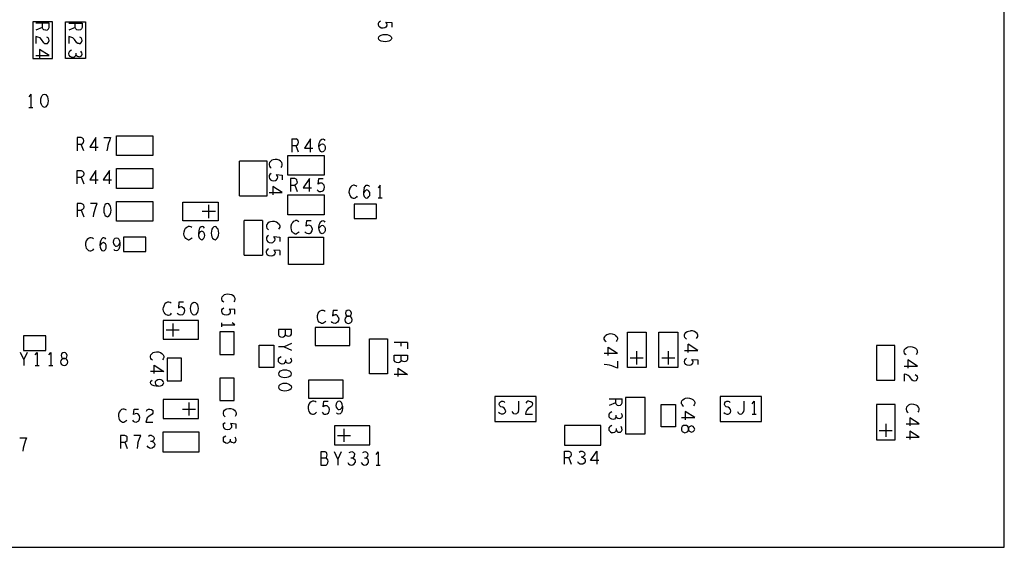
# Model space of a CAD drawing. Extents: x 17.9 to 50.9, y 20.7 to 41.7.
# Tile 14 of 15: x 34.8 to 42.3, y 29 to 33. Entities that reach past the tile are written whole.
import ezdxf

# ---------------------------------------------------------------- set-up
doc = ezdxf.new("R2010")
doc.units = 0
doc.layers.add('RVP8-IFD_F_bas', color=2, linetype='CONTINUOUS')

msp = doc.modelspace()

# ---------------------------------------------------------------- linework, layer by layer
at = {"layer": 'RVP8-IFD_F_bas'}
for points in [[(42.278, 28.96), (42.278, 36.96), (24.278, 36.96), (24.278, 36.96)], [(34.976, 32.938), (34.976, 32.906), (34.928, 32.887)], [(35.003, 32.887), (35.016, 32.889), (35.023, 32.896), (35.028, 32.906), (35.028, 32.938), (34.928, 32.938)], [(35.003, 32.887), (34.989, 32.889), (34.981, 32.897), (34.976, 32.906)], [(35.178, 32.938), (35.278, 32.938), (35.278, 32.906), (35.273, 32.896), (35.266, 32.889), (35.253, 32.887)], [(35.253, 32.887), (35.239, 32.889), (35.231, 32.897), (35.226, 32.906), (35.178, 32.887)], [(35.226, 32.906), (35.226, 32.938)], [(37.563, 32.9), (37.549, 32.902), (37.538, 32.908), (37.531, 32.917), (37.528, 32.928), (37.529, 32.94), (37.534, 32.948), (37.543, 32.956)], [(37.591, 32.918), (37.584, 32.909), (37.576, 32.903), (37.563, 32.9)], [(37.584, 32.947), (37.628, 32.943), (37.628, 32.909)], [(37.591, 32.918), (37.593, 32.927), (37.591, 32.936), (37.584, 32.947)], [(34.928, 32.837), (34.928, 32.784)], [(34.988, 32.79), (34.971, 32.815), (34.959, 32.827), (34.943, 32.834), (34.928, 32.837)], [(34.988, 32.79), (34.996, 32.785), (35.006, 32.784), (35.016, 32.786), (35.024, 32.795), (35.028, 32.808), (35.026, 32.818), (35.021, 32.827), (35.011, 32.834)], [(35.256, 32.784), (35.246, 32.785), (35.238, 32.79), (35.221, 32.815), (35.209, 32.827), (35.193, 32.834), (35.178, 32.837), (35.178, 32.784)], [(35.256, 32.784), (35.266, 32.786), (35.274, 32.795), (35.278, 32.808), (35.276, 32.818), (35.271, 32.827), (35.261, 32.834)], [(34.928, 32.693), (35.028, 32.693), (34.956, 32.74)], [(34.956, 32.74), (34.956, 32.677)], [(35.254, 32.683), (35.244, 32.685), (35.236, 32.692), (35.231, 32.699), (35.228, 32.69), (35.219, 32.682), (35.208, 32.679), (35.198, 32.68), (35.188, 32.687), (35.179, 32.697), (35.178, 32.707), (35.179, 32.718), (35.186, 32.728), (35.198, 32.736)], [(35.231, 32.711), (35.231, 32.699)], [(35.254, 32.683), (35.264, 32.685), (35.273, 32.692), (35.278, 32.703), (35.276, 32.715), (35.269, 32.726)], [(34.89, 32.4), (34.875, 32.38)], [(34.89, 32.4), (34.89, 32.3)], [(34.875, 32.3), (34.905, 32.3)], [(35.272, 32.019), (35.281, 32.024), (35.289, 32.032), (35.291, 32.045), (35.289, 32.059), (35.282, 32.065), (35.272, 32.07), (35.24, 32.07), (35.24, 31.97)], [(35.383, 31.97), (35.383, 32.07), (35.336, 31.999)], [(35.444, 32.07), (35.495, 32.07), (35.485, 32.045), (35.479, 32.027), (35.474, 32.01), (35.47, 31.992), (35.467, 31.97)], [(35.291, 31.97), (35.272, 32.019), (35.24, 32.019)], [(35.336, 31.999), (35.399, 31.999)], [(36.87, 32.06), (36.87, 31.96)], [(36.87, 32.06), (36.902, 32.06)], [(36.921, 31.96), (36.902, 32.009), (36.87, 32.009)], [(36.902, 32.009), (36.911, 32.014), (36.919, 32.022), (36.921, 32.035), (36.919, 32.049), (36.912, 32.055), (36.902, 32.06)], [(37.013, 31.96), (37.013, 32.06), (36.966, 31.989)], [(36.966, 31.989), (37.029, 31.989)], [(37.076, 32.002), (37.085, 32.014), (37.092, 32.02), (37.102, 32.024), (37.111, 32.02), (37.117, 32.014), (37.123, 32.004), (37.124, 31.992), (37.123, 31.982), (37.117, 31.972), (37.11, 31.964), (37.101, 31.96), (37.091, 31.964), (37.082, 31.974), (37.077, 31.989), (37.076, 32.005), (37.078, 32.027), (37.082, 32.039), (37.088, 32.05), (37.097, 32.059), (37.106, 32.06), (37.115, 32.057), (37.121, 32.049)], [(36.474, 31.628), (36.474, 31.892)], [(36.682, 31.628), (36.682, 31.892), (36.474, 31.892)], [(36.784, 31.891), (36.774, 31.898), (36.758, 31.903), (36.743, 31.904), (36.728, 31.901), (36.718, 31.898), (36.708, 31.89), (36.701, 31.881), (36.698, 31.872), (36.698, 31.863), (36.701, 31.854), (36.706, 31.847), (36.713, 31.841)], [(36.789, 31.844), (36.794, 31.852), (36.798, 31.861), (36.798, 31.871), (36.793, 31.882), (36.784, 31.891)], [(35.24, 31.72), (35.24, 31.82), (35.272, 31.82), (35.282, 31.815), (35.289, 31.809), (35.291, 31.795), (35.289, 31.782), (35.281, 31.774), (35.272, 31.769)], [(35.24, 31.769), (35.272, 31.769), (35.291, 31.72)], [(35.383, 31.72), (35.383, 31.82), (35.336, 31.749)], [(35.485, 31.82), (35.438, 31.749), (35.501, 31.749)], [(35.485, 31.72), (35.485, 31.82)], [(36.713, 31.798), (36.704, 31.79), (36.699, 31.782), (36.698, 31.77), (36.701, 31.759), (36.708, 31.75), (36.719, 31.744), (36.733, 31.742), (36.746, 31.745), (36.754, 31.751), (36.761, 31.76), (36.763, 31.769), (36.761, 31.778), (36.754, 31.789), (36.798, 31.785), (36.798, 31.751)], [(35.336, 31.749), (35.399, 31.749)], [(36.698, 31.653), (36.798, 31.653), (36.726, 31.7)], [(36.726, 31.7), (36.726, 31.637)], [(36.86, 31.76), (36.86, 31.66)], [(36.902, 31.755), (36.892, 31.76), (36.86, 31.76)], [(36.86, 31.709), (36.892, 31.709), (36.911, 31.66)], [(36.911, 31.735), (36.909, 31.722), (36.901, 31.714), (36.892, 31.709)], [(36.911, 31.735), (36.909, 31.749), (36.902, 31.755)], [(37.003, 31.66), (37.003, 31.76), (36.956, 31.689), (37.019, 31.689)], [(37.062, 31.675), (37.069, 31.667), (37.078, 31.662), (37.09, 31.66), (37.101, 31.664), (37.11, 31.67), (37.116, 31.682), (37.118, 31.695), (37.115, 31.709), (37.109, 31.717), (37.1, 31.724), (37.091, 31.725), (37.082, 31.724), (37.071, 31.717), (37.075, 31.76), (37.109, 31.76)], [(37.337, 31.71), (37.326, 31.705), (37.317, 31.697), (37.31, 31.687), (37.305, 31.67), (37.304, 31.655), (37.307, 31.64), (37.31, 31.63), (37.318, 31.62), (37.327, 31.614), (37.336, 31.61), (37.345, 31.61), (37.353, 31.614)], [(37.347, 31.71), (37.337, 31.71)], [(37.347, 31.71), (37.356, 31.707), (37.364, 31.702)], [(37.42, 31.689), (37.416, 31.677), (37.414, 31.655), (37.415, 31.639), (37.42, 31.624), (37.429, 31.614), (37.439, 31.61), (37.448, 31.614), (37.455, 31.622), (37.461, 31.632), (37.462, 31.642), (37.461, 31.654), (37.455, 31.664), (37.449, 31.67), (37.44, 31.674), (37.43, 31.67), (37.423, 31.664), (37.414, 31.652)], [(37.42, 31.689), (37.426, 31.7), (37.435, 31.709), (37.444, 31.71), (37.453, 31.707), (37.459, 31.699)], [(37.54, 31.61), (37.54, 31.71), (37.525, 31.69)], [(36.474, 31.628), (36.682, 31.628)], [(37.367, 31.625), (37.361, 31.619), (37.353, 31.614)], [(35.272, 31.57), (35.24, 31.57), (35.24, 31.47)], [(35.282, 31.565), (35.272, 31.57)], [(35.289, 31.559), (35.291, 31.545), (35.289, 31.532), (35.281, 31.524), (35.272, 31.519)], [(35.289, 31.559), (35.282, 31.565)], [(35.372, 31.51), (35.377, 31.527), (35.383, 31.545), (35.393, 31.57), (35.342, 31.57)], [(36.24, 31.46), (36.24, 31.56)], [(37.555, 31.61), (37.525, 31.61)], [(35.24, 31.519), (35.272, 31.519), (35.291, 31.47)], [(35.365, 31.47), (35.368, 31.492), (35.372, 31.51)], [(36.29, 31.51), (36.19, 31.51)], [(36.083, 31.295), (36.074, 31.299), (36.065, 31.305), (36.057, 31.315), (36.054, 31.325), (36.051, 31.34), (36.052, 31.355), (36.057, 31.372), (36.064, 31.382), (36.073, 31.39), (36.084, 31.395)], [(36.111, 31.387), (36.103, 31.392), (36.094, 31.395), (36.084, 31.395)], [(36.206, 31.384), (36.2, 31.392), (36.191, 31.395), (36.182, 31.394), (36.173, 31.385), (36.167, 31.374), (36.163, 31.362), (36.161, 31.34), (36.162, 31.324), (36.167, 31.309), (36.176, 31.299), (36.186, 31.295), (36.195, 31.299), (36.202, 31.307), (36.208, 31.317), (36.209, 31.327), (36.208, 31.339), (36.202, 31.349), (36.196, 31.355), (36.187, 31.359), (36.177, 31.355), (36.17, 31.349), (36.161, 31.337)], [(36.287, 31.395), (36.277, 31.392), (36.269, 31.384), (36.264, 31.374), (36.26, 31.36), (36.259, 31.345), (36.26, 31.33), (36.264, 31.317), (36.269, 31.307), (36.277, 31.299), (36.287, 31.295), (36.297, 31.299), (36.304, 31.307)], [(36.297, 31.392), (36.287, 31.395)], [(36.304, 31.307), (36.31, 31.317), (36.313, 31.33), (36.315, 31.345), (36.313, 31.36), (36.31, 31.374), (36.304, 31.384), (36.297, 31.392)], [(36.509, 31.178), (36.509, 31.442)], [(36.647, 31.442), (36.509, 31.442)], [(36.647, 31.442), (36.647, 31.178)], [(36.723, 31.434), (36.708, 31.431), (36.698, 31.428), (36.688, 31.42), (36.681, 31.411), (36.678, 31.402), (36.678, 31.393), (36.681, 31.384), (36.686, 31.377), (36.693, 31.371)], [(36.764, 31.421), (36.754, 31.428), (36.738, 31.433), (36.723, 31.434)], [(36.764, 31.421), (36.773, 31.412), (36.778, 31.401), (36.778, 31.391), (36.774, 31.382), (36.769, 31.374)], [(36.878, 31.35), (36.87, 31.36), (36.867, 31.37), (36.864, 31.385), (36.865, 31.4), (36.87, 31.417), (36.877, 31.427), (36.886, 31.435), (36.897, 31.44)], [(36.924, 31.432), (36.916, 31.437), (36.907, 31.44), (36.897, 31.44)], [(37.023, 31.389), (37.017, 31.397), (37.008, 31.404), (36.999, 31.405), (36.99, 31.404), (36.979, 31.397), (36.983, 31.44), (37.017, 31.44)], [(37.024, 31.362), (37.026, 31.375), (37.023, 31.389)], [(37.101, 31.34), (37.091, 31.344), (37.082, 31.354), (37.077, 31.369), (37.076, 31.385), (37.078, 31.407), (37.082, 31.419), (37.088, 31.43), (37.097, 31.439), (37.106, 31.44), (37.115, 31.437), (37.121, 31.429)], [(37.111, 31.4), (37.102, 31.404), (37.092, 31.4), (37.085, 31.394), (37.076, 31.382)], [(37.111, 31.4), (37.117, 31.394), (37.123, 31.384), (37.124, 31.372), (37.123, 31.362), (37.117, 31.352), (37.11, 31.344), (37.101, 31.34)], [(36.693, 31.328), (36.684, 31.32), (36.679, 31.312), (36.678, 31.3), (36.681, 31.289), (36.688, 31.28), (36.699, 31.274), (36.713, 31.272), (36.726, 31.275), (36.734, 31.281), (36.741, 31.29), (36.743, 31.299), (36.741, 31.308), (36.734, 31.319), (36.778, 31.315)], [(36.778, 31.315), (36.778, 31.281)], [(36.878, 31.35), (36.887, 31.344), (36.896, 31.34), (36.905, 31.34)], [(36.927, 31.355), (36.921, 31.349), (36.913, 31.344), (36.905, 31.34)], [(36.998, 31.34), (36.986, 31.342), (36.977, 31.347), (36.97, 31.355)], [(36.998, 31.34), (37.009, 31.344), (37.018, 31.35), (37.024, 31.362)], [(35.337, 31.31), (35.326, 31.305), (35.317, 31.297), (35.31, 31.287), (35.305, 31.27), (35.304, 31.255), (35.307, 31.24), (35.31, 31.23), (35.318, 31.22), (35.327, 31.214), (35.336, 31.21), (35.345, 31.21), (35.353, 31.214), (35.361, 31.219), (35.367, 31.225)], [(35.364, 31.302), (35.356, 31.307), (35.347, 31.31), (35.337, 31.31)], [(35.444, 31.31), (35.435, 31.309), (35.426, 31.3), (35.42, 31.289), (35.416, 31.277), (35.414, 31.255), (35.415, 31.239), (35.42, 31.224), (35.429, 31.214), (35.439, 31.21), (35.448, 31.214), (35.455, 31.222), (35.461, 31.232), (35.462, 31.242), (35.461, 31.254), (35.455, 31.264), (35.449, 31.27), (35.44, 31.274), (35.43, 31.27), (35.423, 31.264), (35.414, 31.252)], [(35.459, 31.299), (35.453, 31.307), (35.444, 31.31)], [(35.517, 31.29), (35.514, 31.277), (35.517, 31.265), (35.523, 31.254), (35.531, 31.247), (35.54, 31.245), (35.55, 31.249), (35.557, 31.257), (35.565, 31.272), (35.565, 31.254), (35.563, 31.239), (35.556, 31.224), (35.547, 31.214), (35.537, 31.21), (35.527, 31.214), (35.518, 31.222)], [(35.517, 31.29), (35.522, 31.3), (35.53, 31.307), (35.54, 31.31), (35.549, 31.307), (35.556, 31.3), (35.563, 31.287), (35.565, 31.272)], [(36.083, 31.295), (36.092, 31.295)], [(36.114, 31.31), (36.108, 31.304), (36.1, 31.299), (36.092, 31.295)], [(36.509, 31.178), (36.647, 31.178)], [(36.741, 31.188), (36.734, 31.179), (36.726, 31.173), (36.713, 31.17), (36.699, 31.172), (36.688, 31.178), (36.681, 31.187), (36.678, 31.198), (36.679, 31.21)], [(36.693, 31.226), (36.684, 31.218), (36.679, 31.21)], [(36.778, 31.213), (36.734, 31.217), (36.741, 31.206)], [(36.741, 31.206), (36.743, 31.197), (36.741, 31.188)], [(36.778, 31.213), (36.778, 31.179)], [(36.353, 30.821), (36.346, 30.827), (36.341, 30.834), (36.338, 30.843), (36.338, 30.852), (36.341, 30.861), (36.348, 30.87), (36.358, 30.878), (36.368, 30.881), (36.383, 30.884), (36.398, 30.883), (36.414, 30.878), (36.424, 30.871), (36.433, 30.862), (36.438, 30.851), (36.438, 30.841), (36.434, 30.832), (36.429, 30.824)], [(35.954, 30.814), (35.946, 30.819), (35.937, 30.822), (35.927, 30.822), (35.916, 30.817), (35.907, 30.809), (35.9, 30.799), (35.895, 30.782)], [(36.047, 30.822), (36.013, 30.822), (36.009, 30.779), (36.02, 30.785), (36.029, 30.787), (36.038, 30.785), (36.047, 30.779), (36.053, 30.77), (36.056, 30.757), (36.054, 30.744), (36.048, 30.732), (36.039, 30.725), (36.028, 30.722), (36.016, 30.724), (36.007, 30.729)], [(35.908, 30.732), (35.9, 30.742), (35.897, 30.752), (35.894, 30.767), (35.895, 30.782)], [(35.926, 30.722), (35.917, 30.725), (35.908, 30.732)], [(35.926, 30.722), (35.935, 30.722), (35.943, 30.725), (35.951, 30.73), (35.957, 30.737)], [(36, 30.737), (36.007, 30.729)], [(36.386, 30.725), (36.373, 30.722), (36.359, 30.724), (36.348, 30.73), (36.341, 30.739), (36.338, 30.75), (36.339, 30.762), (36.344, 30.77), (36.353, 30.778)], [(36.438, 30.765), (36.394, 30.769), (36.401, 30.758), (36.403, 30.749), (36.401, 30.74), (36.394, 30.731), (36.386, 30.725)], [(36.438, 30.731), (36.438, 30.765)], [(37.096, 30.66), (37.087, 30.664), (37.078, 30.67), (37.07, 30.68), (37.067, 30.69), (37.064, 30.705), (37.065, 30.72), (37.07, 30.737), (37.077, 30.747), (37.086, 30.755), (37.097, 30.76), (37.107, 30.76), (37.116, 30.757), (37.124, 30.752)], [(37.183, 30.76), (37.179, 30.717), (37.19, 30.724), (37.199, 30.725)], [(37.183, 30.76), (37.217, 30.76)], [(37.223, 30.709), (37.217, 30.717), (37.208, 30.724), (37.199, 30.725)], [(35.966, 30.66), (35.966, 30.56)], [(36.338, 30.633), (36.338, 30.663)], [(36.338, 30.648), (36.438, 30.648), (36.418, 30.663)], [(37.127, 30.675), (37.121, 30.669), (37.113, 30.664), (37.105, 30.66), (37.096, 30.66)], [(37.209, 30.664), (37.198, 30.66), (37.186, 30.662), (37.177, 30.667), (37.17, 30.675)], [(37.223, 30.709), (37.226, 30.695), (37.224, 30.682), (37.218, 30.67), (37.209, 30.664)], [(35.916, 30.61), (36.016, 30.61)], [(36.868, 30.613), (36.768, 30.613), (36.768, 30.572), (36.774, 30.563), (36.784, 30.558), (36.796, 30.555), (36.808, 30.558), (36.818, 30.565), (36.821, 30.574), (36.821, 30.613)], [(36.821, 30.574), (36.826, 30.569), (36.834, 30.565), (36.846, 30.563), (36.856, 30.565), (36.863, 30.57), (36.868, 30.579), (36.868, 30.613)], [(39.257, 30.519), (39.25, 30.525), (39.245, 30.532), (39.242, 30.541), (39.242, 30.55), (39.245, 30.559), (39.252, 30.568), (39.262, 30.576), (39.272, 30.579), (39.287, 30.582)], [(39.287, 30.582), (39.302, 30.581), (39.318, 30.576), (39.328, 30.569), (39.337, 30.56), (39.342, 30.549), (39.342, 30.539), (39.338, 30.53), (39.333, 30.522)], [(39.866, 30.541), (39.859, 30.547), (39.854, 30.554), (39.851, 30.563), (39.851, 30.572), (39.854, 30.581), (39.861, 30.59), (39.871, 30.598), (39.881, 30.601), (39.896, 30.604)], [(39.942, 30.544), (39.947, 30.552), (39.951, 30.561), (39.951, 30.571), (39.946, 30.582), (39.937, 30.591), (39.927, 30.598), (39.911, 30.603), (39.896, 30.604)], [(36.868, 30.508), (36.813, 30.482), (36.768, 30.482)], [(37.748, 30.516), (37.648, 30.516)], [(37.699, 30.486), (37.699, 30.516)], [(37.748, 30.516), (37.748, 30.468)], [(39.879, 30.439), (39.879, 30.502)], [(39.951, 30.455), (39.879, 30.502)], [(34.836, 30.385), (34.81, 30.44)], [(34.861, 30.44), (34.836, 30.385), (34.836, 30.34)], [(34.923, 30.42), (34.938, 30.44)], [(34.938, 30.44), (34.938, 30.34)], [(35.025, 30.42), (35.04, 30.44)], [(35.04, 30.44), (35.04, 30.34)], [(35.813, 30.381), (35.806, 30.387), (35.801, 30.394), (35.798, 30.403), (35.798, 30.412), (35.801, 30.421), (35.808, 30.43), (35.818, 30.438), (35.828, 30.441), (35.843, 30.444), (35.858, 30.443), (35.874, 30.438), (35.884, 30.431), (35.893, 30.422), (35.898, 30.411), (35.898, 30.401), (35.894, 30.392), (35.889, 30.384)], [(36.813, 30.482), (36.868, 30.457)], [(37.701, 30.38), (37.701, 30.419)], [(39.242, 30.433), (39.342, 30.433)], [(39.27, 30.417), (39.27, 30.48)], [(39.27, 30.48), (39.342, 30.433)], [(39.488, 30.348), (39.488, 30.448)], [(39.728, 30.348), (39.728, 30.448)], [(39.851, 30.455), (39.951, 30.455)], [(41.533, 30.421), (41.526, 30.427), (41.521, 30.434), (41.518, 30.443), (41.518, 30.452), (41.521, 30.461), (41.528, 30.47), (41.538, 30.478), (41.548, 30.481), (41.563, 30.484), (41.578, 30.483), (41.594, 30.478), (41.604, 30.471), (41.613, 30.462)], [(41.618, 30.441), (41.614, 30.432), (41.609, 30.424)], [(41.618, 30.441), (41.618, 30.451), (41.613, 30.462)], [(36.859, 30.398), (36.866, 30.387), (36.868, 30.375), (36.863, 30.364), (36.854, 30.357), (36.844, 30.355), (36.834, 30.357), (36.826, 30.364), (36.821, 30.371), (36.818, 30.362), (36.809, 30.354), (36.798, 30.351), (36.788, 30.352), (36.778, 30.359), (36.769, 30.369), (36.768, 30.379), (36.769, 30.39), (36.776, 30.4), (36.788, 30.408)], [(36.821, 30.383), (36.821, 30.371)], [(39.317, 30.331), (39.298, 30.337), (39.282, 30.342), (39.263, 30.346), (39.242, 30.349)], [(39.342, 30.372), (39.342, 30.321), (39.317, 30.331)], [(39.438, 30.398), (39.538, 30.398)], [(39.678, 30.398), (39.778, 30.398)], [(39.872, 30.342), (39.861, 30.348), (39.854, 30.357), (39.851, 30.368), (39.852, 30.38), (39.857, 30.388), (39.866, 30.396)], [(39.907, 30.349), (39.899, 30.343), (39.886, 30.34), (39.872, 30.342)], [(39.907, 30.349), (39.914, 30.358), (39.916, 30.367), (39.914, 30.376), (39.907, 30.387), (39.951, 30.383), (39.951, 30.349)], [(41.518, 30.335), (41.618, 30.335), (41.546, 30.382), (41.546, 30.319)], [(34.923, 30.34), (34.953, 30.34)], [(35.025, 30.34), (35.055, 30.34)], [(35.826, 30.279), (35.826, 30.342), (35.898, 30.295), (35.798, 30.295)], [(36.818, 30.306), (36.803, 30.305), (36.789, 30.301), (36.779, 30.296), (36.771, 30.288), (36.768, 30.278), (36.771, 30.268), (36.779, 30.26), (36.789, 30.255), (36.803, 30.252), (36.818, 30.25), (36.833, 30.252), (36.846, 30.255), (36.856, 30.26), (36.864, 30.268)], [(36.856, 30.296), (36.846, 30.301), (36.833, 30.305), (36.818, 30.306)], [(36.864, 30.268), (36.868, 30.278), (36.864, 30.288), (36.856, 30.296)], [(37.676, 30.257), (37.676, 30.32), (37.748, 30.273), (37.648, 30.273)], [(41.601, 30.272), (41.611, 30.265), (41.616, 30.256), (41.618, 30.246), (41.614, 30.233), (41.606, 30.224), (41.596, 30.222), (41.586, 30.223), (41.578, 30.228), (41.561, 30.253), (41.549, 30.265), (41.533, 30.272), (41.518, 30.275), (41.518, 30.222)], [(35.841, 30.183), (35.826, 30.185), (35.811, 30.192), (35.801, 30.201), (35.798, 30.211), (35.801, 30.221), (35.809, 30.23)], [(35.834, 30.217), (35.833, 30.208), (35.836, 30.198), (35.844, 30.19), (35.859, 30.183), (35.841, 30.183)], [(35.859, 30.183), (35.874, 30.185), (35.888, 30.192), (35.894, 30.199), (35.898, 30.208), (35.894, 30.218), (35.888, 30.226), (35.878, 30.231), (35.864, 30.234), (35.853, 30.231), (35.841, 30.225), (35.834, 30.217)], [(36.818, 30.204), (36.803, 30.203), (36.789, 30.199), (36.779, 30.194), (36.771, 30.186), (36.768, 30.176), (36.771, 30.166), (36.779, 30.158), (36.789, 30.153), (36.803, 30.15), (36.818, 30.148), (36.833, 30.15), (36.846, 30.153), (36.856, 30.158), (36.864, 30.166)], [(36.856, 30.194), (36.846, 30.199), (36.833, 30.203), (36.818, 30.204)], [(36.856, 30.194), (36.864, 30.186), (36.868, 30.176), (36.864, 30.166)], [(36.09, 29.96), (36.09, 30.06)], [(37.016, 30.065), (37.007, 30.057), (37, 30.047), (36.995, 30.03), (36.994, 30.015), (36.997, 30), (37, 29.99), (37.008, 29.98), (37.017, 29.974), (37.026, 29.97), (37.035, 29.97), (37.043, 29.974), (37.051, 29.979), (37.057, 29.985)], [(37.054, 30.062), (37.046, 30.067), (37.037, 30.07), (37.027, 30.07), (37.016, 30.065)], [(37.1, 29.985), (37.107, 29.977), (37.116, 29.972), (37.128, 29.97), (37.139, 29.974), (37.148, 29.98), (37.154, 29.992), (37.156, 30.005), (37.153, 30.019), (37.147, 30.027), (37.138, 30.034), (37.129, 30.035), (37.12, 30.034), (37.109, 30.027), (37.113, 30.07), (37.147, 30.07)], [(37.23, 30.07), (37.22, 30.067), (37.212, 30.06), (37.207, 30.05), (37.204, 30.037), (37.207, 30.025), (37.213, 30.014), (37.221, 30.007), (37.23, 30.005), (37.24, 30.009), (37.247, 30.017), (37.255, 30.032), (37.255, 30.014), (37.253, 29.999), (37.246, 29.984), (37.237, 29.974), (37.227, 29.97), (37.217, 29.974), (37.208, 29.982)], [(37.255, 30.032), (37.253, 30.047), (37.246, 30.06), (37.239, 30.067), (37.23, 30.07)], [(38.492, 29.995), (38.49, 30.007), (38.483, 30.017), (38.472, 30.024), (38.457, 30.027), (38.448, 30.034), (38.444, 30.045), (38.447, 30.057), (38.453, 30.065), (38.462, 30.07), (38.471, 30.07), (38.48, 30.067), (38.487, 30.059)], [(38.591, 29.99), (38.593, 30.004), (38.593, 30.07)], [(38.672, 30.07), (38.685, 30.067), (38.694, 30.059), (38.696, 30.049), (38.695, 30.039), (38.69, 30.03), (38.665, 30.014), (38.653, 30.002), (38.646, 29.985), (38.643, 29.97), (38.696, 29.97)], [(38.672, 30.07), (38.662, 30.069), (38.653, 30.064), (38.646, 30.054)], [(39.278, 30.088), (39.378, 30.088)], [(39.326, 30.088), (39.326, 30.056), (39.278, 30.037)], [(39.326, 30.056), (39.331, 30.047), (39.339, 30.039), (39.353, 30.037), (39.366, 30.039), (39.373, 30.046), (39.378, 30.056), (39.378, 30.088)], [(39.831, 30.044), (39.828, 30.053), (39.828, 30.062), (39.831, 30.071), (39.838, 30.08), (39.848, 30.088), (39.858, 30.091), (39.873, 30.094), (39.888, 30.093)], [(39.831, 30.044), (39.836, 30.037), (39.843, 30.031)], [(39.888, 30.093), (39.904, 30.088), (39.914, 30.081), (39.923, 30.072), (39.928, 30.061), (39.928, 30.051), (39.924, 30.042), (39.919, 30.034)], [(40.149, 29.984), (40.159, 29.975), (40.171, 29.97), (40.181, 29.97), (40.191, 29.975), (40.199, 29.984), (40.202, 29.995), (40.2, 30.007), (40.193, 30.017), (40.182, 30.024), (40.167, 30.027), (40.158, 30.034), (40.154, 30.045), (40.157, 30.057), (40.163, 30.065), (40.172, 30.07), (40.181, 30.07), (40.19, 30.067), (40.197, 30.059)], [(40.252, 29.99), (40.259, 29.98), (40.266, 29.974), (40.275, 29.97), (40.285, 29.974), (40.293, 29.98), (40.301, 29.99), (40.303, 30.004), (40.303, 30.07)], [(40.365, 30.05), (40.38, 30.07), (40.38, 29.97)], [(41.623, 29.986), (41.628, 29.994), (41.632, 30.003), (41.632, 30.013), (41.627, 30.024), (41.618, 30.033), (41.608, 30.04), (41.592, 30.045), (41.577, 30.046), (41.562, 30.043)], [(35.587, 30.01), (35.576, 30.005), (35.567, 29.997), (35.56, 29.987), (35.555, 29.97), (35.554, 29.955), (35.557, 29.94), (35.56, 29.93), (35.568, 29.92), (35.577, 29.914), (35.586, 29.91), (35.595, 29.91), (35.603, 29.914), (35.611, 29.919), (35.617, 29.925)], [(35.614, 30.002), (35.606, 30.007), (35.597, 30.01), (35.587, 30.01)], [(35.698, 29.974), (35.689, 29.975), (35.68, 29.974), (35.669, 29.967), (35.673, 30.01), (35.707, 30.01)], [(35.699, 29.914), (35.708, 29.92), (35.714, 29.932), (35.716, 29.945), (35.713, 29.959), (35.707, 29.967), (35.698, 29.974)], [(35.766, 29.994), (35.773, 30.004), (35.782, 30.009), (35.792, 30.01), (35.805, 30.007), (35.814, 29.999), (35.816, 29.989), (35.815, 29.979), (35.81, 29.97), (35.785, 29.954), (35.773, 29.942), (35.766, 29.925), (35.763, 29.91), (35.816, 29.91)], [(36.04, 30.01), (36.14, 30.01)], [(36.351, 29.991), (36.348, 29.982), (36.348, 29.973), (36.351, 29.964), (36.356, 29.957)], [(36.351, 29.991), (36.358, 30), (36.368, 30.008), (36.378, 30.011), (36.393, 30.014), (36.408, 30.013), (36.424, 30.008), (36.434, 30.001), (36.443, 29.992), (36.448, 29.981), (36.448, 29.971), (36.444, 29.962), (36.439, 29.954)], [(38.492, 29.995), (38.489, 29.984), (38.481, 29.975), (38.471, 29.97), (38.461, 29.97), (38.449, 29.975), (38.439, 29.984)], [(38.591, 29.99), (38.583, 29.98), (38.575, 29.974), (38.565, 29.97), (38.556, 29.974), (38.549, 29.98), (38.542, 29.99)], [(39.298, 29.932), (39.288, 29.939), (39.279, 29.949), (39.278, 29.959), (39.279, 29.97), (39.286, 29.98)], [(39.298, 29.988), (39.286, 29.98)], [(39.369, 29.978), (39.376, 29.967), (39.378, 29.955), (39.373, 29.944), (39.364, 29.937), (39.354, 29.935), (39.344, 29.937), (39.336, 29.944), (39.331, 29.951), (39.328, 29.942), (39.319, 29.934), (39.308, 29.931), (39.298, 29.932)], [(39.828, 29.945), (39.928, 29.945), (39.856, 29.992)], [(39.856, 29.992), (39.856, 29.929)], [(40.365, 29.97), (40.395, 29.97)], [(41.562, 30.043), (41.552, 30.04), (41.542, 30.032), (41.535, 30.023), (41.532, 30.014), (41.532, 30.005), (41.535, 29.996), (41.54, 29.989), (41.547, 29.983)], [(35.66, 29.925), (35.667, 29.917), (35.676, 29.912), (35.688, 29.91), (35.699, 29.914)], [(36.349, 29.892), (36.354, 29.9), (36.363, 29.908)], [(36.363, 29.951), (36.356, 29.957)], [(36.448, 29.861), (36.448, 29.895), (36.404, 29.899), (36.411, 29.888), (36.413, 29.879), (36.411, 29.87), (36.404, 29.861), (36.396, 29.855), (36.383, 29.852), (36.369, 29.854), (36.358, 29.86)], [(39.331, 29.951), (39.331, 29.963)], [(41.378, 29.898), (41.378, 29.798)], [(41.532, 29.897), (41.632, 29.897), (41.56, 29.944)], [(41.56, 29.944), (41.56, 29.881)], [(36.349, 29.892), (36.348, 29.88), (36.351, 29.869), (36.358, 29.86)], [(37.266, 29.86), (37.266, 29.76)], [(39.288, 29.837), (39.279, 29.847), (39.278, 29.857), (39.279, 29.868), (39.286, 29.878)], [(39.298, 29.886), (39.286, 29.878)], [(39.288, 29.837), (39.298, 29.83)], [(39.331, 29.861), (39.331, 29.849), (39.328, 29.84), (39.319, 29.832), (39.308, 29.829), (39.298, 29.83)], [(39.331, 29.849), (39.336, 29.842), (39.344, 29.835), (39.354, 29.833), (39.364, 29.835), (39.373, 29.842), (39.378, 29.853), (39.376, 29.865), (39.369, 29.876)], [(41.328, 29.848), (41.428, 29.848)], [(41.532, 29.795), (41.632, 29.795), (41.56, 29.842)], [(41.56, 29.842), (41.56, 29.779)], [(34.806, 29.79), (34.857, 29.79), (34.847, 29.765), (34.841, 29.747), (34.836, 29.73), (34.832, 29.712), (34.829, 29.69)], [(35.602, 29.81), (35.57, 29.81), (35.57, 29.71)], [(35.57, 29.759), (35.602, 29.759), (35.621, 29.71)], [(35.602, 29.759), (35.611, 29.764), (35.619, 29.772), (35.621, 29.785), (35.619, 29.799), (35.612, 29.805), (35.602, 29.81)], [(35.702, 29.75), (35.707, 29.767), (35.713, 29.785), (35.723, 29.81), (35.672, 29.81)], [(35.702, 29.75), (35.698, 29.732), (35.695, 29.71)], [(35.809, 29.764), (35.817, 29.76), (35.826, 29.752), (35.829, 29.74), (35.828, 29.73), (35.821, 29.72), (35.811, 29.712), (35.801, 29.71), (35.79, 29.712), (35.779, 29.719), (35.772, 29.73)], [(35.805, 29.81), (35.793, 29.809), (35.782, 29.802)], [(35.805, 29.81), (35.816, 29.805), (35.823, 29.797), (35.825, 29.787), (35.823, 29.777), (35.816, 29.769), (35.809, 29.764), (35.797, 29.764)], [(36.349, 29.788), (36.348, 29.777), (36.349, 29.767), (36.358, 29.757)], [(36.349, 29.788), (36.356, 29.798), (36.368, 29.806)], [(36.424, 29.753), (36.414, 29.755), (36.406, 29.762), (36.401, 29.769), (36.398, 29.76), (36.389, 29.752), (36.378, 29.749), (36.368, 29.75), (36.358, 29.757)], [(36.401, 29.781), (36.401, 29.769)], [(36.424, 29.753), (36.434, 29.755), (36.443, 29.762), (36.448, 29.773), (36.446, 29.785), (36.439, 29.796)], [(37.216, 29.81), (37.316, 29.81)], [(37.089, 29.684), (37.089, 29.584), (37.13, 29.584), (37.139, 29.591), (37.144, 29.601), (37.147, 29.613), (37.144, 29.624), (37.137, 29.634), (37.128, 29.638), (37.089, 29.638)], [(37.128, 29.638), (37.133, 29.643), (37.137, 29.651), (37.139, 29.663), (37.137, 29.673), (37.132, 29.679), (37.123, 29.684), (37.089, 29.684)], [(37.245, 29.684), (37.22, 29.629), (37.194, 29.684)], [(37.338, 29.679), (37.327, 29.684), (37.315, 29.683), (37.304, 29.676)], [(37.338, 29.679), (37.345, 29.671), (37.347, 29.661)], [(37.433, 29.638), (37.44, 29.643), (37.447, 29.651), (37.449, 29.661), (37.447, 29.671), (37.44, 29.679), (37.429, 29.684), (37.417, 29.683), (37.406, 29.676)], [(37.511, 29.664), (37.526, 29.684), (37.526, 29.584)], [(38.94, 29.59), (38.94, 29.69), (38.972, 29.69), (38.982, 29.685), (38.989, 29.679), (38.991, 29.665), (38.989, 29.652), (38.981, 29.644), (38.972, 29.639), (38.94, 29.639)], [(39.05, 29.682), (39.061, 29.689), (39.073, 29.69), (39.084, 29.685), (39.091, 29.677), (39.093, 29.667)], [(39.201, 29.619), (39.138, 29.619), (39.185, 29.69)], [(39.185, 29.69), (39.185, 29.59)], [(37.22, 29.629), (37.22, 29.584)], [(37.294, 29.604), (37.301, 29.593), (37.312, 29.586), (37.323, 29.584), (37.333, 29.586), (37.343, 29.594), (37.35, 29.604)], [(37.339, 29.634), (37.331, 29.638), (37.319, 29.638)], [(37.331, 29.638), (37.338, 29.643), (37.345, 29.651), (37.347, 29.661)], [(37.339, 29.634), (37.348, 29.626), (37.351, 29.614), (37.35, 29.604)], [(37.396, 29.604), (37.403, 29.593), (37.414, 29.586), (37.425, 29.584), (37.435, 29.586), (37.445, 29.594), (37.452, 29.604), (37.453, 29.614), (37.45, 29.626), (37.441, 29.634), (37.433, 29.638), (37.421, 29.638)], [(38.972, 29.639), (38.991, 29.59)], [(39.077, 29.644), (39.085, 29.64), (39.094, 29.632), (39.097, 29.62), (39.096, 29.61), (39.089, 29.6), (39.079, 29.592), (39.069, 29.59), (39.058, 29.592), (39.047, 29.599), (39.04, 29.61)], [(39.093, 29.667), (39.091, 29.657), (39.084, 29.649), (39.077, 29.644), (39.065, 29.644)], [(37.511, 29.584), (37.541, 29.584)], [(24.278, 28.96), (42.278, 28.96)]]:
    msp.add_lwpolyline(points, dxfattribs=at)
for points in [[(35.053, 32.672), (35.053, 32.948), (34.903, 32.948), (34.903, 32.672), (35.053, 32.672)], [(35.303, 32.672), (35.153, 32.672), (35.153, 32.948), (35.303, 32.948), (35.303, 32.672)], [(37.578, 32.798), (37.563, 32.8), (37.549, 32.803), (37.539, 32.808), (37.531, 32.816), (37.528, 32.826), (37.531, 32.836), (37.539, 32.844), (37.549, 32.849), (37.563, 32.853), (37.578, 32.854), (37.593, 32.853), (37.606, 32.849), (37.616, 32.844), (37.624, 32.836), (37.628, 32.826), (37.624, 32.816), (37.616, 32.808), (37.606, 32.803), (37.593, 32.8), (37.578, 32.798)], [(34.969, 32.322), (34.965, 32.335), (34.964, 32.35), (34.965, 32.365), (34.969, 32.379), (34.974, 32.389), (34.982, 32.397), (34.992, 32.4), (35.002, 32.397), (35.009, 32.389), (35.015, 32.379), (35.018, 32.365), (35.02, 32.35), (35.018, 32.335), (35.015, 32.322), (35.009, 32.312), (35.002, 32.304), (34.992, 32.3), (34.982, 32.304), (34.974, 32.312), (34.969, 32.322)], [(35.816, 31.935), (35.54, 31.935), (35.54, 32.085), (35.816, 32.085), (35.816, 31.935)], [(37.116, 31.935), (37.116, 31.785), (36.84, 31.785), (36.84, 31.935), (37.116, 31.935)], [(35.816, 31.685), (35.54, 31.685), (35.54, 31.835), (35.816, 31.835), (35.816, 31.685)], [(37.116, 31.635), (37.116, 31.485), (36.84, 31.485), (36.84, 31.635), (37.116, 31.635)], [(35.443, 31.535), (35.442, 31.52), (35.443, 31.505), (35.447, 31.492), (35.452, 31.482), (35.46, 31.474), (35.47, 31.47), (35.48, 31.474), (35.487, 31.482), (35.493, 31.492), (35.496, 31.505), (35.498, 31.52), (35.496, 31.535), (35.493, 31.549), (35.487, 31.559), (35.48, 31.567), (35.47, 31.57), (35.46, 31.567), (35.452, 31.559), (35.447, 31.549), (35.443, 31.535)], [(35.816, 31.585), (35.816, 31.435), (35.54, 31.435), (35.54, 31.585), (35.816, 31.585)], [(36.312, 31.581), (36.312, 31.439), (36.044, 31.439), (36.044, 31.581), (36.312, 31.581)], [(37.343, 31.565), (37.343, 31.455), (37.513, 31.455), (37.513, 31.565), (37.343, 31.565)], [(35.763, 31.315), (35.593, 31.315), (35.593, 31.205), (35.763, 31.205), (35.763, 31.315)], [(37.11, 31.314), (37.11, 31.106), (36.846, 31.106), (36.846, 31.314), (37.11, 31.314)], [(36.103, 30.757), (36.102, 30.772), (36.103, 30.787), (36.107, 30.8), (36.112, 30.81), (36.12, 30.819), (36.13, 30.822), (36.14, 30.819), (36.147, 30.81), (36.153, 30.8), (36.156, 30.787), (36.158, 30.772), (36.156, 30.757), (36.153, 30.744), (36.147, 30.734), (36.14, 30.725), (36.13, 30.722), (36.12, 30.725), (36.112, 30.734), (36.107, 30.744), (36.103, 30.757)], [(37.3, 30.76), (37.29, 30.757), (37.281, 30.749), (37.277, 30.737), (37.279, 30.725), (37.286, 30.717), (37.293, 30.714), (37.282, 30.709), (37.274, 30.699), (37.272, 30.687), (37.274, 30.675), (37.281, 30.667), (37.291, 30.662), (37.3, 30.66), (37.309, 30.662), (37.319, 30.667), (37.325, 30.675), (37.328, 30.687), (37.325, 30.699), (37.317, 30.709), (37.306, 30.714), (37.293, 30.714), (37.306, 30.714), (37.314, 30.717), (37.32, 30.725), (37.323, 30.737), (37.319, 30.749), (37.31, 30.757), (37.3, 30.76)], [(35.894, 30.539), (36.162, 30.539), (36.162, 30.681), (35.894, 30.681), (35.894, 30.539)], [(36.323, 30.425), (36.433, 30.425), (36.433, 30.595), (36.323, 30.595), (36.323, 30.425)], [(37.046, 30.629), (37.046, 30.491), (37.31, 30.491), (37.31, 30.629), (37.046, 30.629)], [(39.559, 30.326), (39.417, 30.326), (39.417, 30.594), (39.559, 30.594), (39.559, 30.326)], [(39.799, 30.326), (39.657, 30.326), (39.657, 30.594), (39.799, 30.594), (39.799, 30.326)], [(34.833, 30.455), (35.003, 30.455), (35.003, 30.565), (34.833, 30.565), (34.833, 30.455)], [(36.733, 30.495), (36.733, 30.325), (36.623, 30.325), (36.623, 30.495), (36.733, 30.495)], [(37.459, 30.278), (37.459, 30.542), (37.597, 30.542), (37.597, 30.278), (37.459, 30.278)], [(41.309, 30.492), (41.309, 30.228), (41.447, 30.228), (41.447, 30.492), (41.309, 30.492)], [(35.142, 30.44), (35.132, 30.437), (35.123, 30.429), (35.119, 30.417), (35.121, 30.405), (35.128, 30.397), (35.135, 30.394), (35.124, 30.389), (35.116, 30.379), (35.114, 30.367), (35.116, 30.355), (35.123, 30.347), (35.133, 30.342), (35.142, 30.34), (35.151, 30.342), (35.161, 30.347), (35.167, 30.355), (35.17, 30.367), (35.167, 30.379), (35.159, 30.389), (35.148, 30.394), (35.135, 30.394), (35.148, 30.394), (35.156, 30.397), (35.162, 30.405), (35.165, 30.417), (35.161, 30.429), (35.152, 30.437), (35.142, 30.44)], [(37.664, 30.364), (37.654, 30.369), (37.648, 30.378), (37.648, 30.419), (37.748, 30.419), (37.748, 30.385), (37.743, 30.376), (37.736, 30.371), (37.726, 30.369), (37.714, 30.371), (37.706, 30.375), (37.701, 30.38), (37.698, 30.371), (37.688, 30.364), (37.676, 30.361), (37.664, 30.364)], [(35.923, 30.395), (35.923, 30.225), (36.033, 30.225), (36.033, 30.395), (35.923, 30.395)], [(36.323, 30.075), (36.433, 30.075), (36.433, 30.245), (36.323, 30.245), (36.323, 30.075)], [(36.996, 30.229), (36.996, 30.091), (37.26, 30.091), (37.26, 30.229), (36.996, 30.229)], [(35.894, 30.081), (35.894, 29.939), (36.162, 29.939), (36.162, 30.081), (35.894, 30.081)], [(38.412, 30.106), (38.412, 29.914), (38.724, 29.914), (38.724, 30.106), (38.412, 30.106)], [(39.403, 29.822), (39.553, 29.822), (39.553, 30.098), (39.403, 30.098), (39.403, 29.822)], [(39.673, 29.875), (39.673, 30.045), (39.783, 30.045), (39.783, 29.875), (39.673, 29.875)], [(40.122, 29.914), (40.434, 29.914), (40.434, 30.106), (40.122, 30.106), (40.122, 29.914)], [(41.307, 30.044), (41.307, 29.776), (41.449, 29.776), (41.449, 30.044), (41.307, 30.044)], [(36.166, 29.835), (35.89, 29.835), (35.89, 29.685), (36.166, 29.685), (36.166, 29.835)], [(37.194, 29.881), (37.194, 29.739), (37.462, 29.739), (37.462, 29.881), (37.194, 29.881)], [(38.94, 29.885), (38.94, 29.735), (39.216, 29.735), (39.216, 29.885), (38.94, 29.885)], [(39.854, 29.886), (39.843, 29.884), (39.834, 29.877), (39.829, 29.867), (39.828, 29.858), (39.829, 29.849), (39.834, 29.839), (39.843, 29.833), (39.854, 29.83), (39.866, 29.833), (39.876, 29.84), (39.881, 29.852), (39.881, 29.865), (39.881, 29.852), (39.884, 29.844), (39.893, 29.838), (39.904, 29.835), (39.916, 29.839), (39.924, 29.848), (39.928, 29.858), (39.924, 29.868), (39.916, 29.877), (39.904, 29.881), (39.893, 29.878), (39.884, 29.872), (39.881, 29.865), (39.876, 29.876), (39.866, 29.884), (39.854, 29.886)]]:
    msp.add_lwpolyline(points, close=True, dxfattribs=at)

doc.saveas('drawing.dxf')
